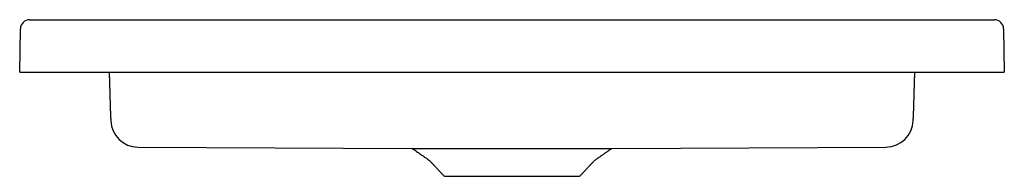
# Model space of a CAD drawing. Header units: millimetres. Extents: x 4814.308 to 4815.059, y 3118.515 to 3118.634.
import ezdxf

# ---------------------------------------------------------------- set-up
doc = ezdxf.new("R2010")
doc.units = ezdxf.units.MM
doc.layers.add('SANINDUSA', color=3, linetype='Continuous')

msp = doc.modelspace()

# ---------------------------------------------------------------- linework, layer by layer
at = {"layer": 'SANINDUSA'}
for p, q in [((4814.3155, 3118.6344), (4815.05175, 3118.6344)), ((4814.30793, 3118.5944), (4814.30851, 3118.62752)), ((4815.05875, 3118.62753), (4815.05932, 3118.5944)), ((4814.30793, 3118.5944), (4814.31293, 3118.5944)), ((4814.31293, 3118.5944), (4815.05432, 3118.5944)), ((4814.37612, 3118.5944), (4814.3773, 3118.56048)), ((4814.98995, 3118.56051), (4814.99113, 3118.5944)), ((4815.05432, 3118.5944), (4815.05932, 3118.5944)), ((4814.39816, 3118.53725), (4814.60746, 3118.53631)), ((4814.60746, 3118.53631), (4814.7598, 3118.53631)), ((4814.7598, 3118.53631), (4814.96904, 3118.53729)), ((4814.63193, 3118.51502), (4814.68363, 3118.51502)), ((4814.68363, 3118.51502), (4814.73532, 3118.51502))]:
    msp.add_line(p, q, dxfattribs=at)
for centre, radius, start, end in [((4814.3155, 3118.6274), 0.007, 90, 179), ((4815.05175, 3118.6274), 0.007, 1, 90), ((4814.3983, 3118.55815), 0.0209, 181.98386, 269.63498), ((4814.96895, 3118.55819), 0.0209, 270.22408, 358.00975)]:
    msp.add_arc(centre, radius, start, end, dxfattribs=at)
for points, knots in [([(4814.3773, 3118.56048), (4814.37733, 3118.55985), (4814.37737, 3118.5586), (4814.3774, 3118.55776), (4814.37741, 3118.55744), (4814.37741, 3118.5575), (4814.37741, 3118.55751)], [0, 0, 0, 0, 0.325748, 0.651613, 0.977554, 1, 1, 1, 1]), ([(4814.98984, 3118.55754), (4814.98984, 3118.55753), (4814.98984, 3118.55748), (4814.98985, 3118.5578), (4814.98988, 3118.55864), (4814.98993, 3118.55989), (4814.98995, 3118.56051)], [0, 0, 0, 0, 0.0204872, 0.3470792, 0.6735966, 1, 1, 1, 1])]:
    msp.add_open_spline(points, degree=3, knots=knots, dxfattribs=at)
for points in [[(4814.60746, 3118.53631), (4814.62075, 3118.527)], [(4814.7465, 3118.527), (4814.7598, 3118.53631)], [(4814.62075, 3118.527), (4814.63193, 3118.51502)], [(4814.73532, 3118.51502), (4814.7465, 3118.527)]]:
    msp.add_open_spline(points, degree=1, dxfattribs=at)

doc.saveas('drawing.dxf')
